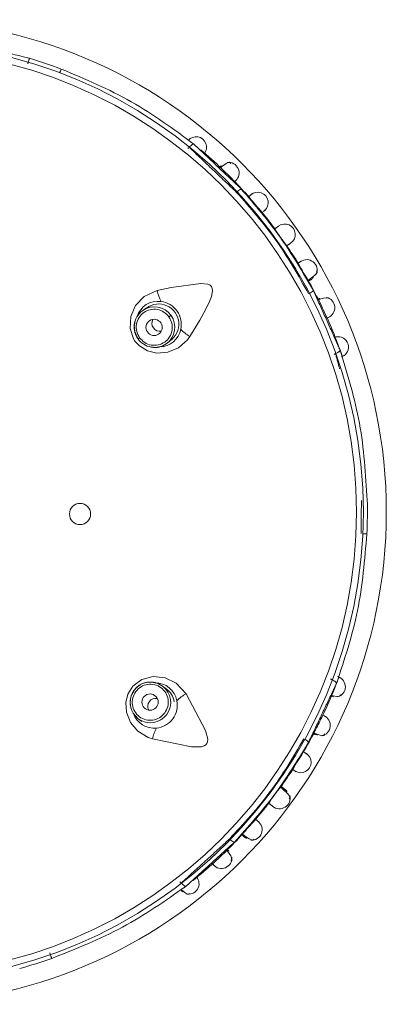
# Model space of a CAD drawing. Header units: millimetres. Extents: x 303.4 to 303.76, y 269.15 to 270.6.
# Tile 3 of 5: x 303.5766 to 303.5991, y 269.7211 to 269.7815. Entities that reach past the tile are written whole.
import ezdxf

# ---------------------------------------------------------------- set-up
doc = ezdxf.new("R2010")
doc.units = ezdxf.units.MM
doc.layers.add('SANINDUSA', color=3, linetype='Continuous')

msp = doc.modelspace()

# ---------------------------------------------------------------- linework, layer by layer
at = {"layer": 'SANINDUSA', "lineweight": 15}
for p, q in [((303.5869280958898, 269.7735956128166), (303.5870318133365, 269.7736732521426)), ((303.5945598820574, 269.7656109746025), (303.5946569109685, 269.7656656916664)), ((303.5843928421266, 269.7638110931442), (303.5841638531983, 269.7636484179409)), ((303.5950140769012, 269.7641993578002), (303.595420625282, 269.7633425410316)), ((303.5856116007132, 269.7616102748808), (303.5858406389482, 269.7617729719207)), ((303.5960093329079, 269.7610123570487), (303.5959142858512, 269.7609448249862)), ((303.5957015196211, 269.7410526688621), (303.5957950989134, 269.7409831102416)), ((303.5856124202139, 269.740440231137), (303.5853869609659, 269.74060775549)), ((303.5957647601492, 269.7399959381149), (303.5958841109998, 269.739946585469)), ((303.5835799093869, 269.7389453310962), (303.5838959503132, 269.7386010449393)), ((303.5838959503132, 269.7386010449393), (303.5841214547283, 269.7384335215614)), ((303.5927540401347, 269.7342967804), (303.5926445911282, 269.7344099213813)), ((303.5930346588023, 269.7341401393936), (303.5929101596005, 269.7342287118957)), ((303.590466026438, 269.7313270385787), (303.5905480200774, 269.7312516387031)), ((303.5885740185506, 269.7298068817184), (303.5892638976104, 269.7304588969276)), ((303.5865488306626, 269.7285171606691), (303.5864467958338, 269.7285969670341)), ((303.5865229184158, 269.7280857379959), (303.5866015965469, 269.7279832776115))]:
    msp.add_line(p, q, dxfattribs=at)
at = {"layer": 'SANINDUSA', "lineweight": 15, "flags": 128}
for points in [[(303.5791604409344, 269.778465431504), (303.5791603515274, 269.7784651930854), (303.579154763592, 269.7784503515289), (303.5791439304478, 269.7784216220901), (303.5791283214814, 269.778380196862), (303.5791086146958, 269.7783278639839), (303.5790856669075, 269.7782670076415), (303.5790730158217, 269.7782333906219)], [(303.5870318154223, 269.7736732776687), (303.5870675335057, 269.7737126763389), (303.5871125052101, 269.7737574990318), (303.5871564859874, 269.7737959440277), (303.5871979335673, 269.7738267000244), (303.5872353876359, 269.7738487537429), (303.5872675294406, 269.7738612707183), (303.5872932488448, 269.7738637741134), (303.5873116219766, 269.7738562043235)], [(303.5895679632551, 269.7726763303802), (303.5894759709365, 269.7727451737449), (303.5892813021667, 269.7726667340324), (303.5890030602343, 269.772460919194), (303.5889479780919, 269.7724112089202)], [(303.594325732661, 269.7655081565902), (303.5944283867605, 269.7655747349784), (303.5947345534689, 269.7658126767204), (303.5948766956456, 269.7659889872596), (303.5948292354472, 269.7660891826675)], [(303.587061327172, 269.7620524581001), (303.5876711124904, 269.7630603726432), (303.5880444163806, 269.7637355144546), (303.5882648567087, 269.7641944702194), (303.5883860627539, 269.7645131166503), (303.5884529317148, 269.7648567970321), (303.5884395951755, 269.7649951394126), (303.5883862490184, 269.7651144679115), (303.5883016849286, 269.7651970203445), (303.5881573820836, 269.7652646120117), (303.5877420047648, 269.7653133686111), (303.5859132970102, 269.7650564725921), (303.5850587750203, 269.7648716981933)], [(303.5850587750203, 269.7648716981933), (303.584252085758, 269.7645047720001), (303.5837321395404, 269.763964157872), (303.5834299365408, 269.7632795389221), (303.5833887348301, 269.7625517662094), (303.5836006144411, 269.7619136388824), (303.5836878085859, 269.7617770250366), (303.5839607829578, 269.7614784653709), (303.5844636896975, 269.7611748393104), (303.5850419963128, 269.7610368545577), (303.5857086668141, 269.7610841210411), (303.5863695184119, 269.7613590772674), (303.5869212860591, 269.761853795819), (303.587061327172, 269.7620524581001)], [(303.5857766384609, 269.763260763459), (303.5858014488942, 269.7632784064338), (303.5858247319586, 269.7632949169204), (303.5858458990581, 269.7633099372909), (303.5858644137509, 269.7633231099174), (303.5858798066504, 269.7633340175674), (303.5858916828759, 269.7633424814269), (303.5858997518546, 269.7633482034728), (303.5859037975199, 269.7633510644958)], [(303.5836460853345, 269.7627542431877), (303.5836719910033, 269.7623525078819), (303.5838716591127, 269.7619076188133)], [(303.5868268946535, 269.7401346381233), (303.5862286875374, 269.7407885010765), (303.585553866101, 269.7411159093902), (303.5848093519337, 269.741191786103), (303.5841044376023, 269.7410060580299), (303.5835630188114, 269.740607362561), (303.5832553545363, 269.7401179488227), (303.5831297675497, 269.7395920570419), (303.5831670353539, 269.7389996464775), (303.5834059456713, 269.7383793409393), (303.5838604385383, 269.7378288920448), (303.5844934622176, 269.7374455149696), (303.5847645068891, 269.7373589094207)], [(303.5853873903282, 269.7406074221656), (303.5850642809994, 269.7407792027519), (303.5848095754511, 269.7408323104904)], [(303.5853869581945, 269.7406077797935), (303.5849473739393, 269.7408158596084), (303.5848116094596, 269.7408419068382)], [(303.5847645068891, 269.7373589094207), (303.5871623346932, 269.7368773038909), (303.5877776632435, 269.7368818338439), (303.5879370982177, 269.7369299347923), (303.5880424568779, 269.7369972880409), (303.5881086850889, 269.7370800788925), (303.5881457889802, 269.7371789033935), (303.5881559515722, 269.7373578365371), (303.5880204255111, 269.7378759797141), (303.5868268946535, 269.7401346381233)], [(303.5957418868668, 269.7400377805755), (303.5957704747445, 269.7400287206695), (303.5960556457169, 269.7399712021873), (303.5962467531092, 269.7399810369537), (303.5963185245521, 269.7400692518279)], [(303.5835889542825, 269.738950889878), (303.5836566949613, 269.7388360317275), (303.5838955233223, 269.7386013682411)], [(303.5946821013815, 269.7377285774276), (303.5947474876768, 269.7377002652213), (303.5950728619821, 269.7375953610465), (303.5952805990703, 269.7375824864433), (303.5953459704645, 269.7376747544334)], [(303.5946935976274, 269.7376907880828), (303.5947060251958, 269.7376842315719), (303.5948936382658, 269.7375863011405)], [(303.5931654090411, 269.7336925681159), (303.593224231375, 269.7337854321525), (303.5930839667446, 269.7339886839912), (303.5927696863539, 269.7342841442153), (303.5927540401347, 269.7342967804)], [(303.5929607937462, 269.7342242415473), (303.593024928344, 269.734147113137), (303.592986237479, 269.7341321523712)], [(303.5902958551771, 269.7315178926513), (303.590390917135, 269.7314408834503), (303.5907118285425, 269.7312232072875), (303.5909234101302, 269.7311425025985), (303.5910040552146, 269.7312186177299)], [(303.5895753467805, 269.7299035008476), (303.589647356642, 269.729993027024), (303.589575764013, 269.7301903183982), (303.589379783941, 269.7304755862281), (303.5893320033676, 269.7305323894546)], [(303.5865240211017, 269.728133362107), (303.5865442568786, 269.7281112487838), (303.5867624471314, 269.7279188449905), (303.586932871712, 269.7278318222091), (303.587039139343, 269.7278722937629)], [(303.5865488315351, 269.7285171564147), (303.5865837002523, 269.7284769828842), (303.5866277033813, 269.728431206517), (303.5866708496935, 269.7283918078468), (303.5867116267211, 269.7283601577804), (303.5867486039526, 269.7283373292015), (303.5867804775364, 269.728324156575), (303.5868061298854, 269.7283211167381), (303.5868246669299, 269.7283282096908)]]:
    msp.add_lwpolyline(points, dxfattribs=at)
at = {"layer": 'SANINDUSA', "lineweight": 15}
for centre, radius in [((303.5689190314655, 269.7512863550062), 0.03020728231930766), ((303.5689190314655, 269.7512863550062), 0.02879663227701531), ((303.5689190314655, 269.7512863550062), 0.02837947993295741), ((303.5848637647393, 269.7626118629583), 0.0004994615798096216), ((303.5803184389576, 269.7511643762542), 0.0006500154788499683), ((303.5846174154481, 269.7396217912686), 0.000499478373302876)]:
    msp.add_circle(centre, radius, dxfattribs=at)
for centre, radius, start, end in [((303.5689190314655, 269.7512863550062), 0.02904641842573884, 69.35296193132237, 73.4236705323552), ((303.5874521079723, 269.7736788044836), 0.000634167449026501, 320.0369354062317, 140.8225181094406), ((303.5689190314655, 269.7512863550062), 0.02911556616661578, 46.32418666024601, 49.71919184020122), ((303.9672036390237, 270.1549066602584), 0.5379338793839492, 225.3300827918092, 225.4314129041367), ((303.5894356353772, 269.7720946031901), 0.0006469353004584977, 311.4263208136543, 97.17575416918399), ((303.5689190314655, 269.7512863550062), 0.02911556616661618, 41.521066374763, 44.44938326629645), ((303.590450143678, 269.7704798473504), 0.0006625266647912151, 110.1672965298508, 136.4746528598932), ((303.6095506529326, 269.7858695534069), 0.02425685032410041, 219.0588666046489, 221.8825627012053), ((303.5912330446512, 269.7702684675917), 0.0006391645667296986, 310.0484913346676, 130.81085951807), ((303.5689190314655, 269.7512863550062), 0.02911556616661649, 36.57699069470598, 39.25019543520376), ((303.600396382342, 269.7736458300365), 0.009525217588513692, 211.5655231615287, 219.2115813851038), ((303.5928961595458, 269.7683179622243), 0.0006416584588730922, 305.0524337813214, 125.8092321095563), ((303.5689190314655, 269.7512863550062), 0.02911556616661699, 31.51762869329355, 34.16401865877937), ((303.5942333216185, 269.766119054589), 0.0006508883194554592, 338.1276720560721, 124.6913154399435), ((303.6123395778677, 269.7767631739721), 0.02124418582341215, 208.867352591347, 212.0646502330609), ((303.5689190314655, 269.7512863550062), 0.02911556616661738, 26.33296682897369, 29.24288356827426), ((303.5877822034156, 269.7654358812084), 0.002781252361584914, 191.7037946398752, 206.4658196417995), ((303.5941325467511, 269.7652959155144), 0.0006618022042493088, 294.2787475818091, 320.615713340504), ((303.5954299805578, 269.7635463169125), 0.0008743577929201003, 79.83884108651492, 122.1107936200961), ((303.5953151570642, 269.7638226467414), 0.0006469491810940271, 291.4267247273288, 77.17347718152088), ((303.5850854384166, 269.7628939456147), 0.001318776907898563, 80.96988250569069, 163.3507827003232), ((303.5848851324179, 269.7626297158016), 0.001248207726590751, 35.30350643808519, 125.2994422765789), ((303.5851470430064, 269.7628135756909), 0.001237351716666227, 303.7217076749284, 127.1673538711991), ((303.5851352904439, 269.7628052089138), 0.001400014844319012, 347.2193757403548, 83.55566077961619), ((303.5848855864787, 269.7626335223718), 0.001245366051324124, 125.4176901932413, 174.4372406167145), ((303.5848586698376, 269.7626611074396), 0.00120730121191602, 125.1353518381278, 175.6635392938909), ((303.5848872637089, 269.7626267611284), 0.001248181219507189, 305.4726253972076, 35.47073301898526), ((303.5689190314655, 269.7512863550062), 0.02911556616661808, 21.16727573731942, 24.46570811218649), ((303.5848003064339, 269.7626059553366), 0.001154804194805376, 172.714737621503, 216.9531281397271), ((303.5852129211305, 269.7628626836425), 0.0004858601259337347, 150.8648686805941, 215.6105751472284), ((303.5852032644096, 269.7628369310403), 0.0004632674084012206, 213.7162511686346, 283.0281823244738), ((303.6078883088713, 269.7282008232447), 0.04138777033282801, 125.2952223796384, 125.4705011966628), ((303.5848512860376, 269.7625764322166), 0.001179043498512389, 214.3164113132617, 261.5400193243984), ((303.5851940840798, 269.7627604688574), 0.001333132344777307, 270.9066021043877, 348.5357167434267), ((303.5884924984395, 269.7644400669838), 0.002783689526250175, 224.3113967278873, 239.0608479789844), ((303.5961698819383, 269.76141076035), 0.0006312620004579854, 289.6975256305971, 103.1785687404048), ((303.5848910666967, 269.7626256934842), 0.001245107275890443, 260.0827518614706, 305.3586162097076), ((303.5849244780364, 269.7625383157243), 0.001154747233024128, 257.6667372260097, 306.5155960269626), ((303.5689190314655, 269.7512863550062), 0.02911556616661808, 20.21773679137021, 21.16727573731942), ((303.5689190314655, 269.7512863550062), 0.02911556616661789, 19.19713016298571, 20.21773679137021), ((303.5689190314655, 269.7512863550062), 0.02904641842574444, 357.3529619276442, 1.422922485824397), ((303.5916887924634, 269.6174943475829), 0.1325977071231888, 87.30102696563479, 87.40816733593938), ((303.5845844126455, 269.7397412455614), 0.001114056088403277, 78.33957790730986, 153.2419317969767), ((303.5846452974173, 269.7396024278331), 0.001250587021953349, 82.35775563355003, 143.419069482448), ((303.5849502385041, 269.739480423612), 0.001325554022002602, 9.699594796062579, 91.35383032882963), ((303.5689190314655, 269.7512863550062), 0.0291155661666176, 338.4243945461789, 339.577468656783), ((303.595967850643, 269.7405628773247), 0.0006416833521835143, 285.2279481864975, 71.48337162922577), ((303.5845538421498, 269.7395963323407), 0.001160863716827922, 146.1581272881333, 213.779752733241), ((303.584642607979, 269.7396015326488), 0.001248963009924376, 143.3125650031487, 211.6941418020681), ((303.5846390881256, 269.7396061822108), 0.001250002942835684, 233.5222413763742, 53.25214191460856), ((303.5850418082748, 269.7395316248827), 0.001059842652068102, 5.728685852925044, 57.99126229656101), ((303.5689190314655, 269.7512863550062), 0.02911556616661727, 334.3216884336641, 337.6106066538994), ((303.5689190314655, 269.7512863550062), 0.02911556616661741, 337.6106066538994, 338.4243945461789), ((303.5849366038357, 269.7393684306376), 0.0004634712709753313, 141.7321329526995, 211.011694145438), ((303.5849639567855, 269.7393669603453), 0.0004861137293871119, 78.87925818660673, 143.5931215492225), ((303.5848854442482, 269.7394231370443), 0.001399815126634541, 275.2094967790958, 11.56436795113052), ((303.5882049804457, 269.7377189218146), 0.002781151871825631, 119.703320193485, 134.4654088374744), ((303.5848686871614, 269.7393750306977), 0.00135359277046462, 199.0998432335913, 276.1007972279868), ((304.0205856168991, 269.5249088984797), 0.476111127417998, 153.3219188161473, 153.4363893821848), ((303.5950405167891, 269.7381886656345), 0.0006469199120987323, 280.8076119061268, 67.38523392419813), ((303.5874749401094, 269.73673678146), 0.002780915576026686, 152.3084676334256, 167.0727694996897), ((303.5689190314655, 269.7512863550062), 0.02911556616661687, 329.523673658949, 332.4488750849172), ((303.5938260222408, 269.736739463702), 0.0006634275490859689, 38.18297236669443, 64.45673333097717), ((303.6142005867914, 269.7234316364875), 0.02406333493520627, 147.0479612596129, 149.8945743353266), ((303.5938675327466, 269.7359302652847), 0.0006391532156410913, 238.0457009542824, 58.81464273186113), ((303.5689190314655, 269.7512863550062), 0.02911556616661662, 324.5750471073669, 327.2508069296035), ((303.5999063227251, 269.7282626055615), 0.009519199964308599, 139.5626650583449, 147.2137506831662), ((303.5925681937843, 269.7337278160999), 0.0006539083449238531, 229.1724392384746, 14.75248262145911), ((303.5689190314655, 269.7512863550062), 0.02911556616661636, 319.5179772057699, 322.1617539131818), ((303.6065382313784, 269.7178884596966), 0.02120654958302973, 136.8637947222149, 140.0667017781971), ((303.5908482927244, 269.7317946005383), 0.0006509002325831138, 266.1296223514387, 52.68967978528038), ((303.5689190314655, 269.7512863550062), 0.0291155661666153, 314.3330420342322, 317.246339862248), ((303.5900352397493, 269.731637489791), 0.0006634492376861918, 222.3161369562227, 248.5870524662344), ((303.5889985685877, 269.7300560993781), 0.0006469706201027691, 219.4313022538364, 5.168528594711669), ((303.5689190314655, 269.7512863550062), 0.02911556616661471, 309.0583272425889, 312.4624819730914), ((303.5869822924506, 269.7284751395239), 0.0006416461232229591, 255.2247176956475, 41.48435384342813), ((303.5862325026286, 269.7289054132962), 0.0008173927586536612, 291.5851259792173, 312.3937604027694), ((303.5689190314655, 269.7512863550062), 0.02904641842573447, 285.3529619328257, 289.426489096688)]:
    msp.add_arc(centre, radius, start, end, dxfattribs=at)
for points, knots in [([(303.5772063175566, 269.779123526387), (303.5756609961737, 269.7795206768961), (303.5725711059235, 269.7803147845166), (303.5694751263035, 269.7803612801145), (303.5679275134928, 269.7803845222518)], [0, 0, 0, 0, 0.5001217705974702, 1, 1, 1, 1]), ([(303.5771041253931, 269.7787802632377), (303.5771110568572, 269.778804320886), (303.577124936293, 269.7788524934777), (303.5771450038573, 269.7789216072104), (303.5771634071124, 269.7789845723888), (303.5771793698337, 269.7790385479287), (303.577192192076, 269.7790813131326), (303.5772012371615, 269.7791106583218), (303.5772064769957, 269.7791267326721), (303.5772063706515, 269.7791245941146), (303.5772063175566, 269.779123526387)], [0, 0, 0, 0, 0.1248047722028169, 0.2499067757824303, 0.375030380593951, 0.5000221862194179, 0.6249986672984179, 0.750111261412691, 0.8752368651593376, 0.9999999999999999, 0.9999999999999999, 0.9999999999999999, 0.9999999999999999]), ([(303.5873116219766, 269.7738562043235), (303.5860652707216, 269.7747739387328), (303.583571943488, 269.7766098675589), (303.5806311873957, 269.7778468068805), (303.5791604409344, 269.778465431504)], [0, 0, 0, 0, 0.4998747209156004, 1, 1, 1, 1]), ([(303.5897912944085, 269.7715392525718), (303.5898405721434, 269.7715870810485), (303.589938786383, 269.7716824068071), (303.5898866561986, 269.7716318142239), (303.5898606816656, 269.7716066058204)], [0, 0, 0, 0, 0.5017371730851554, 1, 1, 1, 1]), ([(303.594644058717, 269.7648759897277), (303.5940019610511, 269.7659810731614), (303.5927177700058, 269.7681912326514), (303.591053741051, 269.7701315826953), (303.5902217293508, 269.7711017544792)], [0, 0, 0, 0, 0.5000016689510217, 1, 1, 1, 1]), ([(303.5899300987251, 269.7708976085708), (303.5907783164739, 269.7699379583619), (303.5924747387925, 269.7680186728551), (303.5937283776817, 269.7657848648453), (303.5943551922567, 269.7646679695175)], [0, 0, 0, 0, 0.5000038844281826, 0.9999999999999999, 0.9999999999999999, 0.9999999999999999, 0.9999999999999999]), ([(303.590812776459, 269.7707499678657), (303.590857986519, 269.7707901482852), (303.5909109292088, 269.7708372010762), (303.5908345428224, 269.7707693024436), (303.5908233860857, 269.7707593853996)], [0, 0, 0, 0, 0.8539433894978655, 1, 1, 1, 1]), ([(303.5914946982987, 269.7696574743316), (303.5915453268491, 269.7696986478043), (303.5916060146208, 269.7697480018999), (303.5917430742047, 269.7698595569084), (303.5916881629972, 269.7698148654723), (303.5916411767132, 269.7697766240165)], [0, 0, 0, 0, 0.4207540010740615, 0.5043522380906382, 1, 1, 1, 1]), ([(303.5938772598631, 269.766663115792), (303.5939080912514, 269.7666821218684), (303.5939472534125, 269.7667062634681), (303.5938852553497, 269.7666680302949), (303.5938720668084, 269.7666598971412)], [0, 0, 0, 0, 0.7872749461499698, 1, 1, 1, 1]), ([(303.5857766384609, 269.763260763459), (303.5856792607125, 269.7633692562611), (303.5854844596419, 269.7635862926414), (303.5850630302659, 269.7637392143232), (303.5846226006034, 269.76372916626), (303.5842178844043, 269.7635484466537), (303.5839133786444, 269.7632260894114), (303.5837581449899, 269.7628132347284), (303.583763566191, 269.7623644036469), (303.5839044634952, 269.7621087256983), (303.5839748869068, 269.7619809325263)], [0, 0, 0, 0, 0.1248175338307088, 0.2496934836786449, 0.3746549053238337, 0.499732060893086, 0.6249243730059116, 0.7500575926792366, 0.875073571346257, 1, 1, 1, 1]), ([(303.5839748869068, 269.7619809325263), (303.5840722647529, 269.7618724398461), (303.5842670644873, 269.7616554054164), (303.5846884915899, 269.7615024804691), (303.585128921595, 269.7615125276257), (303.5855336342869, 269.7616932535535), (303.5858381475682, 269.762015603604), (303.5859933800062, 269.7624284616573), (303.5859879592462, 269.7628772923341), (303.5858470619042, 269.76313297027), (303.5857766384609, 269.763260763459)], [0, 0, 0, 0, 0.1248175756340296, 0.249691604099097, 0.3746552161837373, 0.4997306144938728, 0.6249243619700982, 0.7500575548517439, 0.8750735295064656, 1, 1, 1, 1]), ([(303.5954594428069, 269.7631791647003), (303.5955221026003, 269.7632072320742), (303.5956469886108, 269.7632631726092), (303.5955807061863, 269.7632334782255), (303.595547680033, 269.7632186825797)], [0, 0, 0, 0, 0.5017358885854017, 1, 1, 1, 1]), ([(303.5960093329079, 269.7610123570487), (303.5960459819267, 269.7610277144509), (303.5961049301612, 269.7610524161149), (303.5961746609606, 269.7610906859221), (303.5962238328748, 269.7611232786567), (303.596260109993, 269.7611548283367), (303.596288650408, 269.7611893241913), (303.5962874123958, 269.7612089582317), (303.5962866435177, 269.7612211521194)], [0, 0, 0, 0, 0.2221507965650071, 0.3573191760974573, 0.5003710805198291, 0.6434184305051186, 0.7785419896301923, 1, 1, 1, 1]), ([(303.5979546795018, 269.7520068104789), (303.5978548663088, 269.7535992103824), (303.5976552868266, 269.7567832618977), (303.5967427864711, 269.7597420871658), (303.5962866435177, 269.7612211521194)], [0, 0, 0, 0, 0.5001175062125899, 1, 1, 1, 1]), ([(303.5960678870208, 269.7407684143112), (303.5965555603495, 269.7422373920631), (303.5975311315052, 269.7451760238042), (303.5977987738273, 269.7483550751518), (303.5979326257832, 269.7499449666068)], [0, 0, 0, 0, 0.4998849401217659, 1, 1, 1, 1]), ([(303.5957950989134, 269.7409831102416), (303.5958302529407, 269.7409675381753), (303.5958879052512, 269.7409420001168), (303.5959572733, 269.7409022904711), (303.5960073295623, 269.7408676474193), (303.5960437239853, 269.7408344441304), (303.5960707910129, 269.7407994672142), (303.5960689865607, 269.740780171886), (303.5960678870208, 269.7407684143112)], [0, 0, 0, 0, 0.2149678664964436, 0.3525455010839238, 0.5003388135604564, 0.6481728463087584, 0.785614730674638, 1, 1, 1, 1]), ([(303.5961694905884, 269.7411721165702), (303.5961922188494, 269.7411636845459), (303.5962378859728, 269.7411467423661), (303.5961705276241, 269.7411717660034), (303.5961366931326, 269.7411843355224)], [0, 0, 0, 0, 0.4976941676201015, 1, 1, 1, 1]), ([(303.5837426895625, 269.7402722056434), (303.5836695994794, 269.7401460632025), (303.5835233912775, 269.7398937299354), (303.5835081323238, 269.7394456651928), (303.5836538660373, 269.739029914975), (303.5839507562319, 269.7387008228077), (303.584351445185, 269.7385108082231), (303.5847920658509, 269.7384908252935), (303.58521724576, 269.7386346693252), (303.5854168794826, 269.7388476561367), (303.5855166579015, 269.7389541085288)], [0, 0, 0, 0, 0.1248219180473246, 0.2496917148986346, 0.3746571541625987, 0.499742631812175, 0.6249242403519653, 0.7500665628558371, 0.8750814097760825, 1, 1, 1, 1]), ([(303.5855166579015, 269.7389541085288), (303.5855898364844, 269.739080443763), (303.5857361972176, 269.7393331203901), (303.5857510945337, 269.7397816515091), (303.5856049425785, 269.7401973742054), (303.5853078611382, 269.7405259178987), (303.5849075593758, 269.7407154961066), (303.5844673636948, 269.7407354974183), (303.5840422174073, 269.7405917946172), (303.5838425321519, 269.7403787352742), (303.5837426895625, 269.7402722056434)], [0, 0, 0, 0, 0.1249960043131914, 0.2499981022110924, 0.3750068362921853, 0.5000021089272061, 0.6250004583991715, 0.7499995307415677, 0.8749998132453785, 1, 1, 1, 1]), ([(303.5952862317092, 269.7387872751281), (303.5953221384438, 269.7387702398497), (303.5953821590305, 269.7387417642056), (303.5952843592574, 269.7387881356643), (303.5952450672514, 269.738806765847)], [0, 0, 0, 0, 0.5982403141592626, 1, 1, 1, 1]), ([(303.5940631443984, 269.7373637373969), (303.5934125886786, 269.7362605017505), (303.5921114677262, 269.7340540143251), (303.5903743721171, 269.7321714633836), (303.5895058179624, 269.731230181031)], [0, 0, 0, 0, 0.499996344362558, 0.9999999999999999, 0.9999999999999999, 0.9999999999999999, 0.9999999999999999]), ([(303.5897930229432, 269.7310198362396), (303.5906455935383, 269.7319719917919), (303.5923507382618, 269.7338763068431), (303.5936819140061, 269.7360584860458), (303.5943475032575, 269.7371495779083)], [0, 0, 0, 0, 0.4999989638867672, 0.9999999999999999, 0.9999999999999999, 0.9999999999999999, 0.9999999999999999]), ([(303.5941955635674, 269.7364787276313), (303.5942479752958, 269.7364480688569), (303.5943093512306, 269.7364121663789), (303.5941565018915, 269.7365015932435), (303.5940890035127, 269.7365411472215), (303.59403288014, 269.7365740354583)], [0, 0, 0, 0, 0.4963015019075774, 0.5811861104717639, 1, 1, 1, 1]), ([(303.5935380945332, 269.735382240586), (303.5935504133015, 269.7353742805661), (303.5936357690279, 269.7353191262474), (303.5935765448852, 269.7353573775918), (303.5935258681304, 269.7353901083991)], [0, 0, 0, 0, 0.1443226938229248, 1, 1, 1, 1]), ([(303.5929129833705, 269.7342581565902), (303.5929354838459, 269.7342421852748), (303.5929907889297, 269.7342029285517), (303.5927838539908, 269.7343497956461), (303.5926611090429, 269.7344369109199)], [0, 0, 0, 0, 0.4068428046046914, 1, 1, 1, 1]), ([(303.5912398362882, 269.732314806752), (303.5912866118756, 269.7322750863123), (303.5913413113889, 269.73222863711), (303.591205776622, 269.7323437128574), (303.5911461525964, 269.7323944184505), (303.5910965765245, 269.7324365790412)], [0, 0, 0, 0, 0.498696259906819, 0.5831769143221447, 1, 1, 1, 1]), ([(303.58843118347, 269.7297199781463), (303.5884772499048, 269.7296690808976), (303.588569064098, 269.7295676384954), (303.5885203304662, 269.7296214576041), (303.5884960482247, 269.7296482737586)], [0, 0, 0, 0, 0.5017354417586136, 1, 1, 1, 1]), ([(303.5785767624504, 269.7238944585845), (303.5800604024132, 269.7244814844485), (303.5830269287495, 269.7256552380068), (303.5855589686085, 269.727437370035), (303.5868246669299, 269.7283282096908)], [0, 0, 0, 0, 0.5001270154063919, 1, 1, 1, 1]), ([(303.5784576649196, 269.7242322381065), (303.5784662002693, 269.7242087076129), (303.5784832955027, 269.7241615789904), (303.5785076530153, 269.7240938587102), (303.5785297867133, 269.7240321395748), (303.5785486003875, 269.723979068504), (303.5785633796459, 269.7239369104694), (303.5785733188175, 269.7239078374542), (303.5785784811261, 269.723891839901), (303.5785773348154, 269.7238935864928), (303.5785767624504, 269.7238944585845)], [0, 0, 0, 0, 0.1247839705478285, 0.2499266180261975, 0.3749697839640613, 0.5000030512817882, 0.6250108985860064, 0.7501241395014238, 0.8752343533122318, 1, 1, 1, 1])]:
    msp.add_open_spline(points, degree=3, knots=knots, dxfattribs=at)
for points in [[(303.5870231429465, 269.7736631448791), (303.5899284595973, 269.7708993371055)], [(303.5876346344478, 269.7735504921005), (303.5873116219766, 269.7738562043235)], [(303.5902217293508, 269.7711017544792), (303.5876346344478, 269.7735504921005)], [(303.5889932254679, 269.7725418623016), (303.5888880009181, 269.7724304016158)], [(303.5908233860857, 269.7707593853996), (303.5906718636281, 269.7706246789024)], [(303.5925145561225, 269.7688337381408), (303.5922804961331, 269.7686596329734)], [(303.5930160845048, 269.7676241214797), (303.5932581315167, 269.7677882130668)], [(303.5938720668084, 269.7666598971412), (303.5936994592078, 269.7665535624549)], [(303.5943418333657, 269.7654581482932), (303.5945547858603, 269.765576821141)], [(303.5960329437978, 269.7617856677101), (303.594644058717, 269.7648759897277)], [(303.5950524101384, 269.764394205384), (303.5949154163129, 269.7643254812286)], [(303.5962866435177, 269.7612211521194), (303.5960329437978, 269.7617856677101)], [(303.5960093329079, 269.7610123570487), (303.5962562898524, 269.760064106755)], [(303.5975748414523, 269.7499615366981), (303.5975966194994, 269.7519979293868)], [(303.595802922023, 269.7402111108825), (303.5960678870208, 269.7407684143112)], [(303.5943475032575, 269.7371495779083), (303.595802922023, 269.7402111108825)], [(303.5946305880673, 269.7376941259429), (303.5947660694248, 269.7376225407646)], [(303.5933672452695, 269.7354926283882), (303.5935380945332, 269.735382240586)], [(303.5919035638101, 269.7334173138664), (303.592134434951, 269.7332378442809)], [(303.5895041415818, 269.7312285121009), (303.5865403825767, 269.7285274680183)], [(303.5902532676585, 269.7314871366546), (303.5904319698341, 269.7313213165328)], [(303.5871541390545, 269.7286270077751), (303.5897930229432, 269.7310198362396)], [(303.5894609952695, 269.7304825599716), (303.5893533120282, 269.7305916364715)], [(303.5868246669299, 269.7283282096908), (303.5871541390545, 269.7286270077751)]]:
    msp.add_open_spline(points, degree=1, dxfattribs=at)

doc.saveas('drawing.dxf')
